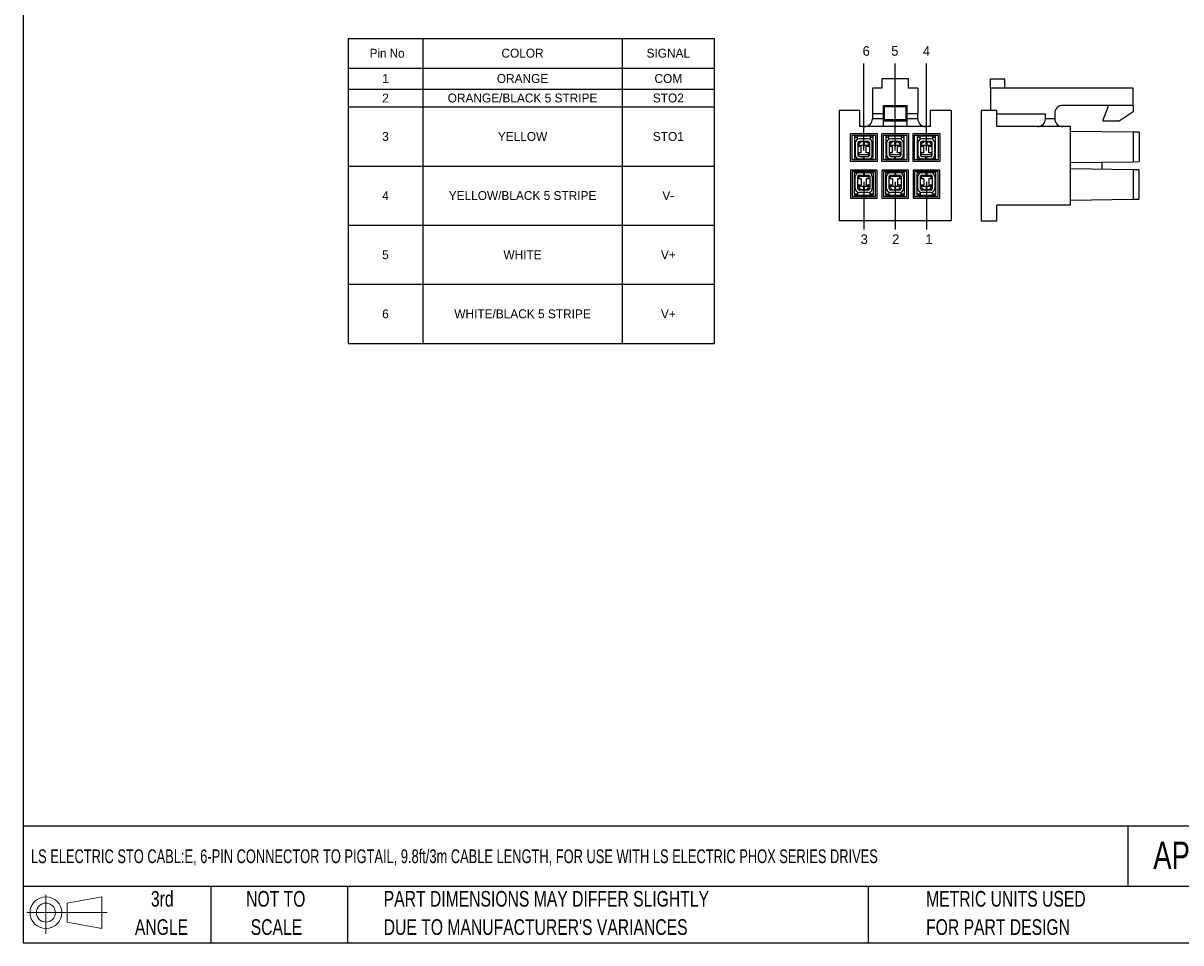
# Model space of a CAD drawing. Header units: inches. Extents: x 0 to 814, y 0 to 621.
# Tile 1 of 3: x 0 to 470, y 0 to 373. Entities that reach past the tile are written whole.
import ezdxf

# ---------------------------------------------------------------- set-up
doc = ezdxf.new("R2010")
doc.units = ezdxf.units.IN
doc.header["$LTSCALE"] = 10
doc.header["$MEASUREMENT"] = 0
doc.layers.add('DIMENSIONS', color=140, linetype='Continuous')
doc.layers.add('TEXT', color=140, linetype='Continuous')
doc.styles.add('SLDTEXTSTYLE0', font='TXT', dxfattribs={"width": 0.75})
doc.dimstyles.get("Standard").update_dxf_attribs({"dimtxt": 6, "dimasz": 6.5, "dimexe": 2.5, "dimexo": 3.5, "dimgap": 1.25, "dimtad": 0, "dimtih": 1, "dimtoh": 1, "dimdec": 1, "dimzin": 0, "dimdsep": 46, "dimtxsty": 'Standard', "dimcen": 0, "dimadec": 0, "dimazin": 0, "dimtfac": 1, "dimtdec": 1, "dimtofl": 0, "dimtmove": 0, "dimatfit": 3, "dimfxl": 0, "dimtolj": 1, "dimtzin": 0, "dimarcsym": 0})

# ---------------------------------------------------------------- blocks, each defined once
blk = doc.blocks.new('Block11')
at = {"color": 7, "linetype": 'Continuous', "lineweight": 18}
for p, q in [((7.77, 15.93), (7.77, 0)), ((16.44, 12.5), (30.53, 15.1)), ((30.53, 15.1), (30.53, 2.19)), ((16.44, 4.79), (16.44, 12.5)), ((0, 8.65), (32.62, 8.65)), ((16.44, 4.79), (30.53, 2.19))]:
    blk.add_line(p, q, dxfattribs=at)
for radius in [6.45, 3.86]:
    blk.add_circle((7.77, 8.65), radius, dxfattribs=at)
blk = doc.blocks.new('Block12')
at = {"color": 7, "linetype": 'Continuous'}
blk.add_blockref('Block11', (0, 0), dxfattribs=at)
blk = doc.blocks.new('SW_NOTE_0_3')
at = {"layer": 'TEXT', "color": 0, "char_height": 6.35, "attachment_point": 1, "style": 'SLDTEXTSTYLE0'}
for s, insert in [('PART DIMENSIONS MAY DIFFER SLIGHTLY', (0, 8.19)), ("DUE TO MANUFACTURER'S VARIANCES", (0, -3.28))]:
    blk.add_mtext(s, dxfattribs=dict(at, insert=insert))
blk = doc.blocks.new('SW_NOTE_0_4')
at = {"layer": 'TEXT', "color": 0, "char_height": 6.35, "attachment_point": 2, "style": 'SLDTEXTSTYLE0'}
for s, insert in [('NOT TO', (15.78, 8.19)), ('SCALE', (16.06, -3.28))]:
    blk.add_mtext(s, dxfattribs=dict(at, insert=insert))
blk = doc.blocks.new('SW_NOTE_0_5')
at = {"layer": 'TEXT', "color": 0, "char_height": 6.35, "attachment_point": 2, "style": 'SLDTEXTSTYLE0'}
for s, insert in [('3rd', (6.95, 8.19)), ('ANGLE', (6.65, -3.28))]:
    blk.add_mtext(s, dxfattribs=dict(at, insert=insert))
blk = doc.blocks.new('SW_NOTE_0_6')
at = {"layer": 'TEXT', "color": 0, "char_height": 6.35, "attachment_point": 1, "style": 'SLDTEXTSTYLE0'}
for s, insert in [('METRIC UNITS USED', (0, 8.19)), ('FOR PART DESIGN', (0, -3.28))]:
    blk.add_mtext(s, dxfattribs=dict(at, insert=insert))
blk = doc.blocks.new('*T40')
at = {"layer": 'TEXT', "color": 0, "linetype": 'ByBlock', "lineweight": -2}
for p, q in [((0, 0), (148.54, 0)), ((0, 0), (0, -123.79)), ((30.25, 0), (30.25, -123.79)), ((111.23, 0), (111.23, -123.79)), ((148.54, 0), (148.54, -123.79)), ((0, -12), (148.54, -12)), ((0, -20.59), (148.54, -20.59)), ((0, -27.79), (148.54, -27.79)), ((0, -51.79), (148.54, -51.79)), ((0, -75.79), (148.54, -75.79)), ((0, -99.79), (148.54, -99.79)), ((0, -123.79), (148.54, -123.79))]:
    blk.add_line(p, q, dxfattribs=at)
at = {"layer": 'TEXT', "color": 0, "lineweight": -3, "char_height": 3.6, "attachment_point": 5}
for s, insert, width in [('{\\fGulim|b0|i0|c0|p50; Pin No}', (15.13, -6), 27.85), ('COLOR', (70.74, -6), 78.5842), ('SIGNAL', (129.89, -6), 34.9024), ('1', (15.13, -16.29), 27.85), ('ORANGE', (70.74, -16.29), 78.5842), ('COM', (129.89, -16.29), 34.9024), ('2', (15.13, -24.19), 27.85), ('ORANGE/BLACK 5 STRIPE', (70.74, -24.19), 78.5842), ('STO2', (129.89, -24.19), 34.9024), ('3', (15.13, -39.79), 27.85), ('YELLOW', (70.74, -39.79), 78.5842), ('STO1', (129.89, -39.79), 34.9024), ('4', (15.13, -63.79), 27.85), ('YELLOW/BLACK 5 STRIPE', (70.74, -63.79), 78.5842), ('V-', (129.89, -63.79), 34.9024), ('5', (15.13, -87.79), 27.85), ('WHITE', (70.74, -87.79), 78.5842), ('V+', (129.89, -87.79), 34.9024), ('6', (15.13, -111.79), 27.85), ('WHITE/BLACK 5 STRIPE', (70.74, -111.79), 78.5842), ('V+', (129.89, -111.79), 34.9024)]:
    blk.add_mtext(s, dxfattribs=dict(at, insert=insert, width=width))

msp = doc.modelspace()

# ---------------------------------------------------------------- linework, layer by layer
for p, q in [((348.4, 350.7), (348.4, 346.89)), ((359.2, 350.7), (348.4, 350.7)), ((359.2, 346.89), (359.2, 350.7)), ((392.58, 350.7), (398.3, 350.7)), ((392.58, 346.89), (392.58, 350.7)), ((398.3, 346.89), (398.3, 350.7)), ((344.59, 346.89), (344.59, 336.48)), ((348.4, 346.89), (344.59, 346.89)), ((363.01, 346.89), (359.2, 346.89)), ((363.01, 346.89), (363.01, 336.48)), ((392.58, 346.89), (392.58, 337.81)), ((450.37, 346.89), (392.58, 346.89)), ((450.37, 339.9), (450.37, 346.89)), ((349.04, 339.9), (358.56, 339.9)), ((349.04, 336.48), (349.04, 339.9)), ((349.36, 339.9), (349.36, 339.3)), ((358.25, 339.3), (349.36, 339.3)), ((349.36, 339.3), (349.36, 334.06)), ((358.25, 339.3), (358.25, 339.9)), ((358.25, 334.06), (358.25, 339.3)), ((358.56, 339.9), (358.56, 336.48)), ((450.37, 339.9), (421.79, 339.9)), ((438.3, 334.06), (440.21, 339.3)), ((440.21, 339.3), (440.21, 339.9)), ((450.37, 339.9), (450.37, 337.24)), ((331.07, 337.81), (331.07, 292.98)), ((339.51, 337.81), (331.07, 337.81)), ((339.51, 331.27), (339.51, 337.81)), ((349.04, 336.48), (344.59, 336.48)), ((344.59, 336.48), (344.59, 334.44)), ((349.04, 334.44), (344.59, 334.44)), ((349.04, 334.44), (349.04, 336.48)), ((349.04, 331.27), (349.04, 334.44)), ((358.25, 334.06), (349.36, 334.06)), ((349.36, 334.06), (349.36, 333.43)), ((358.25, 333.43), (358.25, 334.06)), ((363.01, 336.48), (358.56, 336.48)), ((358.56, 336.48), (358.56, 334.44)), ((363.01, 334.44), (358.56, 334.44)), ((358.56, 334.44), (358.56, 331.27)), ((363.01, 334.44), (363.01, 336.48)), ((368.09, 337.81), (368.09, 331.27)), ((376.54, 337.81), (368.09, 337.81)), ((376.54, 337.81), (376.54, 292.98)), ((395.12, 337.81), (388.77, 337.81)), ((388.77, 337.81), (388.77, 292.98)), ((395.12, 331.27), (395.12, 337.81)), ((395.12, 336.48), (414.81, 336.48)), ((414.81, 334.44), (414.81, 336.48)), ((418.62, 334.44), (414.81, 334.44)), ((418.62, 336.73), (418.62, 334.44)), ((438.3, 333.43), (438.3, 334.06)), ((450.37, 337.24), (444.72, 333.43)), ((368.09, 331.27), (339.51, 331.27)), ((358.25, 333.43), (349.36, 333.43)), ((424.97, 331.27), (395.12, 331.27)), ((424.97, 299.52), (424.97, 331.27)), ((450.37, 329), (424.97, 329.36)), ((444.72, 333.43), (438.3, 333.43)), ((450.37, 329), (450.37, 317.03)), ((452.91, 328.96), (450.37, 329)), ((452.91, 328.96), (452.91, 317.06)), ((335.7, 328.51), (346.5, 328.51)), ((335.7, 317.14), (335.7, 328.51)), ((336.34, 327.87), (345.86, 327.87)), ((336.34, 317.77), (336.34, 327.87)), ((344.85, 327.49), (337.36, 327.49)), ((337.36, 327.49), (337.36, 318.16)), ((338.56, 326.92), (337.36, 326.92)), ((337.67, 324.63), (337.67, 319.81)), ((343.64, 327.44), (338.56, 327.44)), ((338.56, 326.92), (338.56, 327.44)), ((338.56, 326.1), (338.56, 326.92)), ((338.69, 324.63), (338.69, 319.81)), ((338.94, 325.14), (339.49, 324.6)), ((342.88, 326.28), (339.32, 326.28)), ((342.88, 325.27), (339.32, 325.27)), ((343.26, 325.14), (342.72, 324.6)), ((343.52, 319.81), (343.52, 324.63)), ((343.64, 327.44), (343.64, 326.92)), ((344.85, 326.92), (343.64, 326.92)), ((343.64, 326.92), (343.64, 326.1)), ((344.53, 319.81), (344.53, 324.63)), ((344.85, 318.16), (344.85, 327.49)), ((345.86, 327.87), (345.86, 317.77)), ((346.5, 328.51), (346.5, 317.14)), ((348.4, 328.51), (359.2, 328.51)), ((348.4, 317.14), (348.4, 328.51)), ((349.04, 327.87), (358.56, 327.87)), ((349.04, 317.77), (349.04, 327.87)), ((357.55, 327.49), (350.06, 327.49)), ((350.06, 327.49), (350.06, 318.16)), ((351.26, 326.92), (350.06, 326.92)), ((350.37, 324.63), (350.37, 319.81)), ((356.34, 327.44), (351.26, 327.44)), ((351.26, 326.92), (351.26, 327.44)), ((351.26, 326.1), (351.26, 326.92)), ((351.39, 324.63), (351.39, 319.81)), ((351.64, 325.14), (352.19, 324.6)), ((355.58, 326.28), (352.02, 326.28)), ((355.58, 325.27), (352.02, 325.27)), ((355.96, 325.14), (355.42, 324.6)), ((356.22, 319.81), (356.22, 324.63)), ((356.34, 327.44), (356.34, 326.92)), ((357.55, 326.92), (356.34, 326.92)), ((356.34, 326.92), (356.34, 326.1)), ((357.23, 319.81), (357.23, 324.63)), ((357.55, 318.16), (357.55, 327.49)), ((358.56, 327.87), (358.56, 317.77)), ((359.2, 328.51), (359.2, 317.14)), ((361.1, 328.51), (371.9, 328.51)), ((361.1, 317.14), (361.1, 328.51)), ((361.74, 327.87), (371.26, 327.87)), ((361.74, 317.77), (361.74, 327.87)), ((370.25, 327.49), (362.76, 327.49)), ((362.76, 327.49), (362.76, 318.16)), ((363.96, 326.92), (362.76, 326.92)), ((363.07, 324.63), (363.07, 319.81)), ((369.04, 327.44), (363.96, 327.44)), ((363.96, 326.92), (363.96, 327.44)), ((363.96, 326.1), (363.96, 326.92)), ((364.09, 324.63), (364.09, 319.81)), ((364.34, 325.14), (364.89, 324.6)), ((368.28, 326.28), (364.72, 326.28)), ((368.28, 325.27), (364.72, 325.27)), ((368.66, 325.14), (368.12, 324.6)), ((368.92, 319.81), (368.92, 324.63)), ((369.04, 327.44), (369.04, 326.92)), ((370.25, 326.92), (369.04, 326.92)), ((369.04, 326.92), (369.04, 326.1)), ((369.93, 319.81), (369.93, 324.63)), ((370.25, 318.16), (370.25, 327.49)), ((371.26, 327.87), (371.26, 317.77)), ((371.9, 328.51), (371.9, 317.14)), ((340.09, 323.24), (338.69, 323.24)), ((340.09, 320.7), (338.69, 320.7)), ((338.8, 323.24), (338.9, 323.59)), ((339.13, 323.71), (343.07, 323.71)), ((339.13, 323.24), (339.13, 323.71)), ((339.13, 319.78), (339.13, 320.7)), ((343.07, 319.78), (339.13, 319.78)), ((340.09, 320.7), (340.09, 323.24)), ((342.12, 320.7), (342.12, 323.24)), ((343.52, 323.24), (342.12, 323.24)), ((343.52, 320.7), (342.12, 320.7)), ((343.07, 323.71), (343.07, 323.24)), ((343.07, 320.7), (343.07, 319.78)), ((343.31, 323.59), (343.4, 323.24)), ((352.79, 323.24), (351.39, 323.24)), ((352.79, 320.7), (351.39, 320.7)), ((351.5, 323.24), (351.6, 323.59)), ((351.83, 323.71), (355.77, 323.71)), ((351.83, 323.24), (351.83, 323.71)), ((351.83, 319.78), (351.83, 320.7)), ((355.77, 319.78), (351.83, 319.78)), ((352.79, 320.7), (352.79, 323.24)), ((354.82, 320.7), (354.82, 323.24)), ((356.22, 323.24), (354.82, 323.24)), ((356.22, 320.7), (354.82, 320.7)), ((355.77, 323.71), (355.77, 323.24)), ((355.77, 320.7), (355.77, 319.78)), ((356.01, 323.59), (356.1, 323.24)), ((365.49, 323.24), (364.09, 323.24)), ((365.49, 320.7), (364.09, 320.7)), ((364.2, 323.24), (364.3, 323.59)), ((364.53, 323.71), (368.47, 323.71)), ((364.53, 323.24), (364.53, 323.71)), ((364.53, 319.78), (364.53, 320.7)), ((368.47, 319.78), (364.53, 319.78)), ((365.49, 320.7), (365.49, 323.24)), ((367.52, 320.7), (367.52, 323.24)), ((368.92, 323.24), (367.52, 323.24)), ((368.92, 320.7), (367.52, 320.7)), ((368.47, 323.71), (368.47, 323.24)), ((368.47, 320.7), (368.47, 319.78)), ((368.71, 323.59), (368.8, 323.24)), ((346.5, 317.14), (335.7, 317.14)), ((345.86, 317.77), (336.34, 317.77)), ((337.36, 318.16), (344.85, 318.16)), ((339.32, 319.17), (340.94, 319.17)), ((339.32, 318.16), (340.94, 318.16)), ((340.94, 318.16), (340.94, 319.17)), ((341.26, 319.17), (342.88, 319.17)), ((341.26, 318.16), (341.26, 319.17)), ((341.26, 318.16), (342.88, 318.16)), ((359.2, 317.14), (348.4, 317.14)), ((358.56, 317.77), (349.04, 317.77)), ((350.06, 318.16), (357.55, 318.16)), ((352.02, 319.17), (353.64, 319.17)), ((352.02, 318.16), (353.64, 318.16)), ((353.64, 318.16), (353.64, 319.17)), ((353.96, 319.17), (355.58, 319.17)), ((353.96, 318.16), (353.96, 319.17)), ((353.96, 318.16), (355.58, 318.16)), ((371.9, 317.14), (361.1, 317.14)), ((371.26, 317.77), (361.74, 317.77)), ((362.76, 318.16), (370.25, 318.16)), ((364.72, 319.17), (366.34, 319.17)), ((364.72, 318.16), (366.34, 318.16)), ((366.34, 318.16), (366.34, 319.17)), ((366.66, 319.17), (368.28, 319.17)), ((366.66, 318.16), (366.66, 319.17)), ((366.66, 318.16), (368.28, 318.16)), ((424.97, 316.66), (450.37, 317.03)), ((437.67, 316.85), (437.67, 313.94)), ((450.37, 317.03), (452.91, 317.06)), ((335.7, 313.65), (335.7, 302.28)), ((346.5, 313.65), (335.7, 313.65)), ((336.34, 313.01), (336.34, 302.92)), ((345.86, 313.01), (336.34, 313.01)), ((337.36, 303.3), (337.36, 312.63)), ((337.36, 312.63), (344.85, 312.63)), ((337.67, 306.15), (337.67, 310.98)), ((338.69, 306.15), (338.69, 310.98)), ((340.09, 310.09), (338.69, 310.09)), ((339.13, 311.01), (339.13, 310.09)), ((343.07, 311.01), (339.13, 311.01)), ((339.32, 312.63), (340.94, 312.63)), ((339.32, 311.62), (340.94, 311.62)), ((340.09, 310.09), (340.09, 307.55)), ((340.94, 312.63), (340.94, 311.62)), ((341.26, 312.63), (342.88, 312.63)), ((341.26, 312.63), (341.26, 311.62)), ((341.26, 311.62), (342.88, 311.62)), ((342.12, 310.09), (342.12, 307.55)), ((343.52, 310.09), (342.12, 310.09)), ((343.07, 310.09), (343.07, 311.01)), ((343.52, 310.98), (343.52, 306.15)), ((344.53, 310.98), (344.53, 306.15)), ((344.85, 312.63), (344.85, 303.3)), ((345.86, 302.92), (345.86, 313.01)), ((346.5, 302.28), (346.5, 313.65)), ((348.4, 313.65), (348.4, 302.28)), ((359.2, 313.65), (348.4, 313.65)), ((349.04, 313.01), (349.04, 302.92)), ((358.56, 313.01), (349.04, 313.01)), ((350.06, 303.3), (350.06, 312.63)), ((350.06, 312.63), (357.55, 312.63)), ((350.37, 306.15), (350.37, 310.98)), ((351.39, 306.15), (351.39, 310.98)), ((352.79, 310.09), (351.39, 310.09)), ((351.83, 311.01), (351.83, 310.09)), ((355.77, 311.01), (351.83, 311.01)), ((352.02, 312.63), (353.64, 312.63)), ((352.02, 311.62), (353.64, 311.62)), ((352.79, 310.09), (352.79, 307.55)), ((353.64, 312.63), (353.64, 311.62)), ((353.96, 312.63), (355.58, 312.63)), ((353.96, 312.63), (353.96, 311.62)), ((353.96, 311.62), (355.58, 311.62)), ((354.82, 310.09), (354.82, 307.55)), ((356.22, 310.09), (354.82, 310.09)), ((355.77, 310.09), (355.77, 311.01)), ((356.22, 310.98), (356.22, 306.15)), ((357.23, 310.98), (357.23, 306.15)), ((357.55, 312.63), (357.55, 303.3)), ((358.56, 302.92), (358.56, 313.01)), ((359.2, 302.28), (359.2, 313.65)), ((361.1, 313.65), (361.1, 302.28)), ((371.9, 313.65), (361.1, 313.65)), ((361.74, 313.01), (361.74, 302.92)), ((371.26, 313.01), (361.74, 313.01)), ((362.76, 303.3), (362.76, 312.63)), ((362.76, 312.63), (370.25, 312.63)), ((363.07, 306.15), (363.07, 310.98)), ((364.09, 306.15), (364.09, 310.98)), ((365.49, 310.09), (364.09, 310.09)), ((364.53, 311.01), (364.53, 310.09)), ((368.47, 311.01), (364.53, 311.01)), ((364.72, 312.63), (366.34, 312.63)), ((364.72, 311.62), (366.34, 311.62)), ((365.49, 310.09), (365.49, 307.55)), ((366.34, 312.63), (366.34, 311.62)), ((366.66, 312.63), (368.28, 312.63)), ((366.66, 312.63), (366.66, 311.62)), ((366.66, 311.62), (368.28, 311.62)), ((367.52, 310.09), (367.52, 307.55)), ((368.92, 310.09), (367.52, 310.09)), ((368.47, 310.09), (368.47, 311.01)), ((368.92, 310.98), (368.92, 306.15)), ((369.93, 310.98), (369.93, 306.15)), ((370.25, 312.63), (370.25, 303.3)), ((371.26, 302.92), (371.26, 313.01)), ((371.9, 302.28), (371.9, 313.65)), ((450.37, 313.76), (424.97, 314.12)), ((450.37, 313.76), (450.37, 301.79)), ((452.91, 313.72), (450.37, 313.76)), ((452.91, 301.82), (452.91, 313.72)), ((340.09, 307.55), (338.69, 307.55)), ((338.8, 307.55), (338.9, 307.2)), ((338.94, 305.65), (339.49, 306.19)), ((339.13, 307.55), (339.13, 307.08)), ((339.13, 307.08), (343.07, 307.08)), ((342.88, 305.52), (339.32, 305.52)), ((343.52, 307.55), (342.12, 307.55)), ((343.26, 305.65), (342.72, 306.19)), ((343.07, 307.08), (343.07, 307.55)), ((343.31, 307.2), (343.4, 307.55)), ((352.79, 307.55), (351.39, 307.55)), ((351.5, 307.55), (351.6, 307.2)), ((351.64, 305.65), (352.19, 306.19)), ((351.83, 307.55), (351.83, 307.08)), ((351.83, 307.08), (355.77, 307.08)), ((355.58, 305.52), (352.02, 305.52)), ((356.22, 307.55), (354.82, 307.55)), ((355.96, 305.65), (355.42, 306.19)), ((355.77, 307.08), (355.77, 307.55)), ((356.01, 307.2), (356.1, 307.55)), ((365.49, 307.55), (364.09, 307.55)), ((364.2, 307.55), (364.3, 307.2)), ((364.34, 305.65), (364.89, 306.19)), ((364.53, 307.55), (364.53, 307.08)), ((364.53, 307.08), (368.47, 307.08)), ((368.28, 305.52), (364.72, 305.52)), ((368.92, 307.55), (367.52, 307.55)), ((368.66, 305.65), (368.12, 306.19)), ((368.47, 307.08), (368.47, 307.55)), ((368.71, 307.2), (368.8, 307.55)), ((335.7, 302.28), (346.5, 302.28)), ((336.34, 302.92), (345.86, 302.92)), ((338.56, 303.87), (337.36, 303.87)), ((344.85, 303.3), (337.36, 303.3)), ((338.56, 304.69), (338.56, 303.87)), ((338.56, 303.87), (338.56, 303.35)), ((343.64, 303.35), (338.56, 303.35)), ((342.88, 304.5), (339.32, 304.5)), ((343.64, 303.87), (343.64, 304.69)), ((344.85, 303.87), (343.64, 303.87)), ((343.64, 303.35), (343.64, 303.87)), ((348.4, 302.28), (359.2, 302.28)), ((349.04, 302.92), (358.56, 302.92)), ((351.26, 303.87), (350.06, 303.87)), ((357.55, 303.3), (350.06, 303.3)), ((351.26, 304.69), (351.26, 303.87)), ((351.26, 303.87), (351.26, 303.35)), ((356.34, 303.35), (351.26, 303.35)), ((355.58, 304.5), (352.02, 304.5)), ((356.34, 303.87), (356.34, 304.69)), ((357.55, 303.87), (356.34, 303.87)), ((356.34, 303.35), (356.34, 303.87)), ((361.1, 302.28), (371.9, 302.28)), ((361.74, 302.92), (371.26, 302.92)), ((363.96, 303.87), (362.76, 303.87)), ((370.25, 303.3), (362.76, 303.3)), ((363.96, 304.69), (363.96, 303.87)), ((363.96, 303.87), (363.96, 303.35)), ((369.04, 303.35), (363.96, 303.35)), ((368.28, 304.5), (364.72, 304.5)), ((369.04, 303.87), (369.04, 304.69)), ((370.25, 303.87), (369.04, 303.87)), ((369.04, 303.35), (369.04, 303.87)), ((424.97, 301.42), (450.37, 301.79)), ((450.37, 301.79), (452.91, 301.82)), ((395.12, 299.52), (424.97, 299.52)), ((395.12, 292.98), (395.12, 299.52)), ((376.54, 292.98), (331.07, 292.98)), ((388.77, 292.98), (395.12, 292.98))]:
    msp.add_line(p, q)
for centre, radius, start, end in [((421.79, 336.73), 3.17, 90, 180), ((341.42, 334.44), 3.17, 270, 0), ((366.18, 334.44), 3.18, 180, 270), ((411.63, 334.44), 3.17, 270, 0), ((421.79, 334.44), 3.17, 180, 270), ((339.32, 324.63), 1.65, 90, 180), ((339.32, 324.63), 0.635, 90, 180), ((341.1, 322.98), 2.29, 135, 164.5153), ((341.1, 322.98), 2.29, 90, 135), ((341.1, 322.98), 2.29, 45, 90), ((341.1, 322.98), 2.29, 15.4847, 45), ((342.88, 324.63), 1.65, 0, 90), ((342.88, 324.63), 0.635, 0, 90), ((352.02, 324.63), 1.65, 90, 180), ((352.02, 324.63), 0.635, 90, 180), ((353.8, 322.98), 2.29, 135, 164.5153), ((353.8, 322.98), 2.29, 90, 135), ((353.8, 322.98), 2.29, 45, 90), ((353.8, 322.98), 2.29, 15.4847, 45), ((355.58, 324.63), 1.65, 0, 90), ((355.58, 324.63), 0.635, 0, 90), ((364.72, 324.63), 1.65, 90, 180), ((364.72, 324.63), 0.635, 90, 180), ((366.5, 322.98), 2.29, 135, 164.5153), ((366.5, 322.98), 2.29, 90, 135), ((366.5, 322.98), 2.29, 45, 90), ((366.5, 322.98), 2.29, 15.4847, 45), ((368.28, 324.63), 1.65, 0, 90), ((368.28, 324.63), 0.635, 0, 90), ((339.32, 319.81), 1.65, 180, 270), ((339.32, 319.81), 0.635, 180, 270), ((342.88, 319.81), 1.65, 270, 0), ((342.88, 319.81), 0.635, 270, 0), ((352.02, 319.81), 1.65, 180, 270), ((352.02, 319.81), 0.635, 180, 270), ((355.58, 319.81), 1.65, 270, 0), ((355.58, 319.81), 0.635, 270, 0), ((364.72, 319.81), 1.65, 180, 270), ((364.72, 319.81), 0.635, 180, 270), ((368.28, 319.81), 1.65, 270, 0), ((368.28, 319.81), 0.635, 270, 0), ((339.32, 310.98), 1.65, 90, 180), ((339.32, 310.98), 0.635, 90, 180), ((342.88, 310.98), 1.65, 0, 90), ((342.88, 310.98), 0.635, 0, 90), ((352.02, 310.98), 1.65, 90, 180), ((352.02, 310.98), 0.635, 90, 180), ((355.58, 310.98), 1.65, 0, 90), ((355.58, 310.98), 0.635, 0, 90), ((364.72, 310.98), 1.65, 90, 180), ((364.72, 310.98), 0.635, 90, 180), ((368.28, 310.98), 1.65, 0, 90), ((368.28, 310.98), 0.635, 0, 90), ((339.32, 306.15), 1.65, 180, 270), ((339.32, 306.15), 0.635, 180, 270), ((341.1, 307.81), 2.29, 195.4847, 225), ((341.1, 307.81), 2.29, 225, 270), ((341.1, 307.81), 2.29, 270, 315), ((341.1, 307.81), 2.29, 315, 344.5153), ((342.88, 306.15), 1.65, 270, 0), ((342.88, 306.15), 0.635, 270, 0), ((352.02, 306.15), 1.65, 180, 270), ((352.02, 306.15), 0.635, 180, 270), ((353.8, 307.81), 2.29, 195.4847, 225), ((353.8, 307.81), 2.29, 225, 270), ((353.8, 307.81), 2.29, 270, 315), ((353.8, 307.81), 2.29, 315, 344.5153), ((355.58, 306.15), 1.65, 270, 0), ((355.58, 306.15), 0.635, 270, 0), ((364.72, 306.15), 1.65, 180, 270), ((364.72, 306.15), 0.635, 180, 270), ((366.5, 307.81), 2.29, 195.4847, 225), ((366.5, 307.81), 2.29, 225, 270), ((366.5, 307.81), 2.29, 270, 315), ((366.5, 307.81), 2.29, 315, 344.5153), ((368.28, 306.15), 1.65, 270, 0), ((368.28, 306.15), 0.635, 270, 0)]:
    msp.add_arc(centre, radius, start, end)
at = {"layer": 'DEFPOINTS'}
msp.add_lwpolyline([(0, 0), (813.96, 0), (813.96, 621.17), (0, 621.17)], close=True, dxfattribs=at)
at = {"layer": 'TEXT'}
for p, q in [((0, 609.6), (0, 0)), ((800.1, 47.33), (0, 47.33)), ((448.23, 47.33), (448.23, 22.86)), ((800.1, 22.86), (0, 22.86)), ((76.2, 22.86), (76.2, 0)), ((131.58, 22.86), (131.58, 0)), ((342.89, 22.86), (342.89, 0)), ((0, 0), (800.1, 0))]:
    msp.add_line(p, q, dxfattribs=at)

# ---------------------------------------------------------------- block references
msp.add_blockref('*T40', (131.9, 367.06))
for name, p in [('Block12', (1.46, 3.61)), ('SW_NOTE_0_5', (49.49, 12.86)), ('SW_NOTE_0_4', (86.72, 12.86)), ('SW_NOTE_0_3', (146.31, 12.86)), ('SW_NOTE_0_6', (366.39, 12.86))]:
    msp.add_blockref(name, p, dxfattribs=at)

# ---------------------------------------------------------------- texts
at = {"layer": 'DIMENSIONS', "char_height": 3.5}
for insert, attachment_point in [((98.61, 112.42), 6), ((130.2, 112.22), 4)]:
    msp.add_mtext('\\A1;', dxfattribs=dict(at, insert=insert, attachment_point=attachment_point))
at = {"layer": 'TEXT', "char_height": 3.91, "attachment_point": 1}
for s, insert in [('6', (340.63, 363.94)), ('5', (352.24, 363.96)), ('4', (365.09, 363.95)), ('3', (339.85, 287.55)), ('2', (352.63, 287.57)), ('1', (366.08, 287.56))]:
    msp.add_mtext_dynamic_manual_height_columns(s, width=3.9062, gutter_width=66.15, heights=[0], dxfattribs=dict(at, insert=insert))
at = {"layer": 'TEXT', "attachment_point": 1, "style": 'SLDTEXTSTYLE0'}
for s, insert, char_height in [('{\\W0.7;LS ELECTRIC STO CABL:E, 6-PIN CONNECTOR TO PIGTAIL, 9.8ft/3m CABLE LENGTH, FOR USE WITH LS ELECTRIC PHOX SERIES DRIVES}', (3.17, 37.93), 5.57052), ('APCS-PHOX-STO30A-AD', (458.57, 41.1), 11.1125)]:
    msp.add_mtext(s, dxfattribs=dict(at, insert=insert, char_height=char_height))

# ---------------------------------------------------------------- leaders
at = {"layer": 'TEXT'}
for points in [[(341.18, 321.56), (341.18, 356.85)], [(353.88, 321.56), (353.88, 356.85)], [(366.58, 321.56), (366.58, 356.85)], [(341.18, 308.85), (341.18, 289.57)], [(353.88, 308.85), (353.88, 289.57)], [(366.58, 308.85), (366.58, 289.57)]]:
    msp.add_leader(points, dimstyle='Standard', override={"dimtxt": 3.5, "dimasz": 3.5, "dimgap": 1.5}, dxfattribs=at)

doc.saveas('drawing.dxf')
